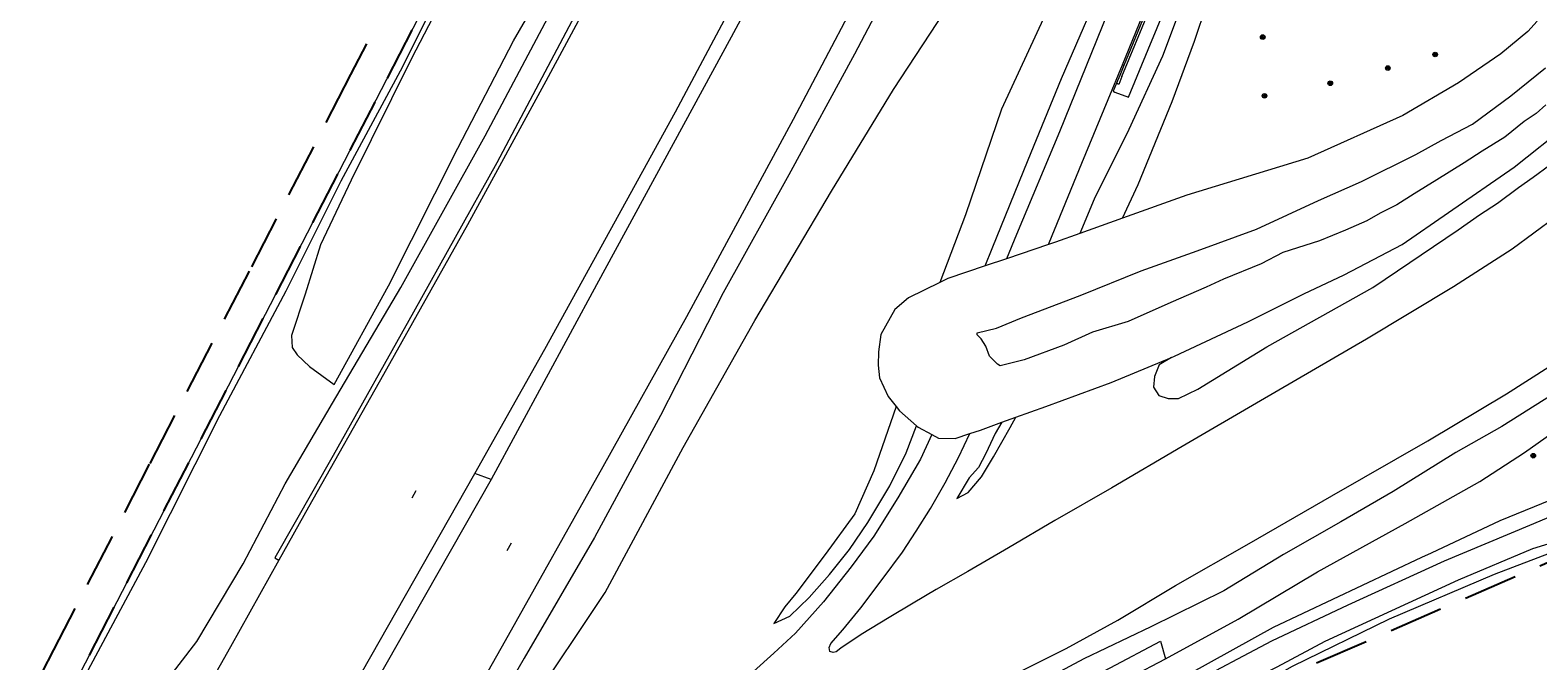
# Model space of a CAD drawing. Header units: metres. Extents: x 89872 to 94585, y 463299 to 469000.
# Tile 30 of 230: x 90907 to 91084, y 464456 to 464530. Entities that reach past the tile are written whole.
import ezdxf
from ezdxf.enums import TextEntityAlignment as Align

# ---------------------------------------------------------------- set-up
doc = ezdxf.new("R2010")
doc.units = ezdxf.units.M
doc.linetypes.add('HIDDEN', pattern=[9.525, 6.35, -3.175])
doc.layers.get('0').update_dxf_attribs({"linetype": 'CONTINUOUS'})
for name, color, linetype, lineweight in [('B-WE-GR-BEPLANTING_CULTUUR-G', 251, 'CONTINUOUS', 13), ('B-WE-GR-BOOM-S', 251, 'CONTINUOUS', 13), ('B-WE-OG-TOPOGRAFIE_STRAATNAAM-T18', 251, 'CONTINUOUS', 13), ('B-WE-OG-TOPOGRAFIE_WATER-GV', 251, 'CONTINUOUS', 13), ('B-WE-VH-VERHARDING-GV', 251, 'CONTINUOUS', 13), ('Percelen', 10, 'HIDDEN', 25)]:
    doc.layers.add(name, color=color, linetype=linetype, lineweight=lineweight)
doc.styles.get("Standard").update_dxf_attribs({"font": 'isocp.shx'})

# ---------------------------------------------------------------- blocks, each defined once
blk = doc.blocks.new('Q_BOOM')
for radius in [0.27, 0.18, 0.09]:
    blk.add_circle((0, 0), radius)

msp = doc.modelspace()

# ---------------------------------------------------------------- linework, layer by layer
at = {"layer": 'B-WE-GR-BEPLANTING_CULTUUR-G'}
for points in [[(90977.93, 464554.99), (90983.08, 464564.32), (90987.37, 464572.75), (90990.42, 464578.33), (90990.59, 464581.02), (90988.92, 464581.69), (90982.74, 464571.39), (90976.15, 464572.41), (90969.17, 464559.51), (90959.13, 464540.72), (90951.66, 464526.31), (90944.57, 464512.05), (90940.98, 464504.45), (90939.19, 464498.65), (90937.56, 464493.83), (90937.66, 464492.42), (90938.26, 464491.53), (90939.71, 464490.18), (90942.57, 464488.06), (90948.96, 464499.66), (90957.09, 464515.82), (90963.61, 464528.4), (90971.36, 464541.79), (90977.93, 464554.99)], [(91035.03, 464507.58), (91036.88, 464511.53), (91040.87, 464521.27), (91043.48, 464528.36), (91044.94, 464532.68), (91045.62, 464534.06), (91047.01, 464534.39), (91048.69, 464534.84), (91049.73, 464536.1), (91050.75, 464537.86), (91051.75, 464540.06), (91053.19, 464544.22), (91053.61, 464545.57)], [(91040.08, 464455.86), (91048.59, 464460.54), (91057.91, 464466.1), (91068.19, 464471.77), (91076.94, 464476.7), (91082.18, 464480.07), (91087, 464483.48), (91090.5, 464486.01), (91094.32, 464490.31), (91098.83, 464495.73), (91104.19, 464500.05), (91109.83, 464504.76), (91112.27, 464507.54), (91113.22, 464510.83)], [(90929.47, 464373.43), (90934.88, 464380.32), (90937.83, 464383.63), (90940.48, 464386.87), (90943.71, 464390.05), (90948.11, 464395.09), (90953.89, 464400.8), (90960.89, 464407.43), (90966.71, 464412.5), (90971.72, 464417.17), (90977.32, 464421.14), (90982.06, 464425.34), (90986.38, 464429.15), (90991.79, 464433.37), (90997.75, 464437.32), (91003.29, 464439.63), (91008.91, 464442.84), (91016.13, 464446.5), (91022.1, 464448.76), (91026.85, 464451.29), (91033.61, 464454.82), (91039.48, 464457.96), (91040.08, 464455.86)], [(91007.59, 464437.67), (91009.9, 464438.62), (91019.07, 464444.44), (91027.35, 464449.1), (91036.04, 464453.76), (91040.08, 464455.86)]]:
    msp.add_lwpolyline(points, dxfattribs=at)
at = {"layer": 'B-WE-OG-TOPOGRAFIE_STRAATNAAM-T18'}
for p, q in [((90951.72, 464474.76), (90952.21, 464475.63)), ((90962.89, 464468.6), (90963.38, 464469.47))]:
    msp.add_line(p, q, dxfattribs=at)
at = {"layer": 'B-WE-OG-TOPOGRAFIE_WATER-GV'}
for p, q in [((91035.03, 464507.58), (91030.02, 464505.78)), ((91026.35, 464504.48), (91021.45, 464502.83)), ((91021.45, 464502.83), (91018.93, 464501.98)), ((91020.9, 464483.63), (91022.55, 464484.23))]:
    msp.add_line(p, q, dxfattribs=at)
for points in [[(91040.8, 464491.25), (91041.14, 464491.4), (91049.76, 464495.42), (91056.31, 464498.69), (91061.04, 464500.95), (91067.84, 464504.48), (91073.27, 464508.25), (91080.97, 464513.56), (91087.26, 464518.57), (91091.75, 464522.19), (91094.98, 464525.46), (91098.33, 464529.51), (91100.03, 464531.31), (91101.69, 464533.03), (91104.11, 464536.5)], [(91083.66, 464530.71), (91082.57, 464529.49), (91079.42, 464526.89), (91074.43, 464523.48), (91067.93, 464519.62), (91056.78, 464514.64), (91042.6, 464510.29), (91035.03, 464507.58)], [(91084.69, 464520.89), (91083.55, 464519.86), (91082.14, 464518.93), (91079.87, 464517.08), (91077.21, 464515.46), (91075.11, 464514.08), (91071.89, 464512.08), (91069.24, 464510.45), (91067.22, 464509.15), (91065.26, 464508.18), (91063.71, 464507.26), (91061.19, 464506.17), (91058.14, 464504.93), (91053.86, 464503.55), (91051.3, 464502.21), (91046.87, 464500.44), (91044.85, 464499.49), (91040.7, 464497.67), (91035.71, 464495.44), (91031.52, 464494.21), (91028.16, 464492.7), (91023.49, 464490.98), (91021.33, 464490.41), (91020.68, 464490.24), (91020.38, 464490.44), (91019.46, 464491.41), (91019, 464492.56), (91018.46, 464493.44), (91018.01, 464493.89), (91017.98, 464494.13), (91020.28, 464494.67), (91023.19, 464495.9), (91030.09, 464498.51), (91037.25, 464501.41), (91043.8, 464503.75), (91050.77, 464506.29), (91058.02, 464509.64), (91063.09, 464511.9), (91069.43, 464515.05), (91072.4, 464516.69), (91076.11, 464518.63), (91080.59, 464521.93), (91084.65, 464525.22)], [(91030.02, 464505.78), (91027.18, 464504.76), (91026.35, 464504.48)], [(91018.93, 464501.98), (91014.57, 464500.51), (91013.6, 464500.04)], [(91013.6, 464500.04), (91009.93, 464498.25), (91008.35, 464496.88), (91006.71, 464493.94), (91006.43, 464491.91), (91006.4, 464490.33), (91006.54, 464488.86), (91007.56, 464486.66), (91008.49, 464485.48)], [(91022.55, 464484.23), (91026.04, 464485.49), (91033.72, 464488.3), (91040.8, 464491.25)], [(91008.49, 464485.48), (91008.89, 464484.98), (91010.89, 464483.23)], [(91010.89, 464483.23), (91011.09, 464483.06), (91012.68, 464482.19)], [(91017.12, 464482.3), (91018.38, 464482.72), (91020.9, 464483.63)], [(91012.68, 464482.19), (91013.46, 464481.78), (91015.42, 464481.73), (91017.12, 464482.3)], [(90924.5, 464309.09), (90929.01, 464316.69), (90936.09, 464328.1), (90944.83, 464341.82), (90957.89, 464362.3), (90959.76, 464365.2), (90964.8, 464373.62), (90970.98, 464383.72), (90977.37, 464393.88), (90982.86, 464402.1), (90989.68, 464411.21), (90995.2, 464417.82), (91000.56, 464423.12), (91007.94, 464428.87), (91014.74, 464434.47), (91023.21, 464440.41), (91033.27, 464447.23), (91042.67, 464452.74), (91052.57, 464458), (91061.49, 464462.2), (91072.81, 464467.37), (91082.83, 464471.56), (91093.41, 464476.01)], [(91085.22, 464474.48), (91079.31, 464472.07), (91071.26, 464468.26), (91070.09, 464467.78), (91052.7, 464459.55), (91042.88, 464454.1), (91031.26, 464447.27), (91028.56, 464445.49), (91020.69, 464440.32), (91018.96, 464439.19), (91017.45, 464438)], [(91088.81, 464469.61), (91088.25, 464470.09), (91087.95, 464470.12), (91087.45, 464470.09), (91086.83, 464469.93), (91083.12, 464468.77), (91074.39, 464465.1), (91058.78, 464457.92), (91053.15, 464454.88), (91046.57, 464451.65), (91040.18, 464448.1), (91036.91, 464446.02), (91031.33, 464442.89), (91015.67, 464432.06), (91008.66, 464426.37), (91003.97, 464421.84), (91001.6, 464418.16), (91000.42, 464415.73), (91000.12, 464413.79), (91000.05, 464412.87)], [(91002.56, 464417.71), (91003.76, 464419.36), (91004.28, 464420.3), (91004.84, 464421.12), (91005.64, 464422.05), (91006.46, 464422.75), (91016.18, 464430.13), (91025.51, 464437.02), (91040.04, 464446.53), (91054.98, 464455), (91066.35, 464460.57), (91078.66, 464465.81), (91085.93, 464468.58), (91086.78, 464468.73), (91087.42, 464468.73), (91088.08, 464468.54), (91088.6, 464468.15)]]:
    msp.add_lwpolyline(points, dxfattribs=at)
at = {"layer": 'B-WE-VH-VERHARDING-GV'}
for p, q in [((91035.03, 464525.58), (91035.2, 464525.5)), ((90904.45, 464438.05), (90928.95, 464485.49)), ((90960.98, 464476.93), (90959.1, 464477.63))]:
    msp.add_line(p, q, dxfattribs=at)
for points in [[(90883.13, 464381.45), (90891.24, 464396.56), (90900.42, 464413.74), (90908.53, 464427.8), (90916.73, 464442.39), (90922.34, 464452.52), (90926.46, 464457.91), (90931.92, 464467.01), (90936.83, 464476.39), (90942.37, 464485.89), (90950.41, 464499.46), (90960.28, 464517.25), (90967.34, 464530.5), (90976.57, 464548.18), (90984.1, 464562.41), (90989.25, 464571.65), (90991.64, 464576.2), (90993.17, 464577.78)], [(90928.95, 464485.49), (90971.06, 464567.12), (90971.1, 464567.19), (90974.47, 464574.02), (90974.8, 464575.1), (90975.16, 464577.04), (90975.17, 464577.14), (90977.61, 464576.03), (90980.57, 464574.68)], [(90995.32, 464576.99), (90989.05, 464565.69), (90986.39, 464560.65), (90979.18, 464547.11), (90970.12, 464530.04), (90961.65, 464514.09), (90951.9, 464496.55), (90942.47, 464479.74), (90935.64, 464467.73), (90936.11, 464467.47)], [(90995.32, 464576.99), (90995.57, 464576.91), (90994.42, 464574.58), (90988.87, 464564.21), (90982.29, 464552), (90974.94, 464537.71), (90967.42, 464523.67), (90958.22, 464506.8), (90948.36, 464489.23), (90939.57, 464473.66), (90936.11, 464467.47)], [(90959.1, 464477.63), (90967.3, 464492.22), (90982.62, 464520.06), (90998.97, 464550.8), (91011.1, 464574.01)], [(91012.83, 464573.32), (91008.4, 464564.79), (91001.31, 464551.49), (90989.16, 464528.84), (90973.35, 464499.76), (90960.98, 464476.93)], [(90973.32, 464569.58), (90970.49, 464564.11), (90965.32, 464554.83), (90957.95, 464540.09), (90950.32, 464524.84), (90943.35, 464511.94), (90936.92, 464499.02), (90929.15, 464484.38), (90920.46, 464467.12), (90911.93, 464451.21), (90904.03, 464435.61), (90892.86, 464414.35), (90882.74, 464394.8), (90876.87, 464383.42)], [(91037.43, 464553.42), (91036.17, 464551.87), (91033.59, 464548.09), (91029.79, 464539.87), (91025.98, 464531.46), (91020.84, 464520.36), (91016.61, 464507.97), (91013.6, 464500.04)], [(91018.93, 464501.98), (91019.76, 464504.02), (91023.97, 464514.43), (91027.9, 464523.98), (91033.57, 464537.08), (91037.34, 464546.15), (91039.19, 464550.6)], [(91040.7, 464549.95), (91038.77, 464545.16), (91033.9, 464533.21), (91027.65, 464517.71), (91022.61, 464505.65), (91021.45, 464502.83)], [(91035.03, 464525.58), (91038.17, 464533.29), (91041.58, 464541.3), (91043.05, 464544.81), (91043.78, 464546.52), (91044.37, 464547.78), (91044.74, 464548.53)], [(91044.72, 464548.28), (91044.29, 464547.37), (91043.48, 464545.52), (91041.76, 464541.41), (91037.94, 464532.15), (91035.2, 464525.5)], [(91034.33, 464523.41), (91033.95, 464522.48), (91034.15, 464522.39), (91035.74, 464521.77), (91038.04, 464527.39), (91041.01, 464534.59), (91043.32, 464540.19), (91046.02, 464545.83), (91046.45, 464546.74), (91046.86, 464547.81)], [(91034.98, 464524.21), (91038.21, 464532.04), (91042.04, 464541.29), (91043.76, 464545.41), (91044.45, 464547)], [(91052.47, 464545.95), (91051.35, 464543.18), (91049.79, 464539.32), (91049.02, 464537.29), (91048.59, 464536.7), (91047.99, 464536.45), (91046.52, 464536.7), (91045.35, 464536.47), (91044.11, 464535.88), (91043.26, 464535.1), (91042.6, 464533.81), (91041.7, 464531.79), (91039.73, 464526.6), (91035.79, 464518.01), (91031.72, 464509.83), (91030.02, 464505.78)], [(91010.22, 464539.43), (91003.62, 464526.84), (90995.92, 464512.67), (90988.21, 464498.84), (90980.85, 464484.42), (90973.1, 464470.1), (90964.86, 464455.94), (90957.91, 464443.86), (90951.47, 464433.42), (90945.92, 464423.9), (90942.14, 464418.29), (90940.81, 464415.2), (90940.62, 464413.7), (90943.44, 464417.11), (90947.86, 464423.24), (90952.81, 464431.43), (90959.34, 464440.94), (90965.5, 464450.35), (90974.35, 464463.66), (90983.51, 464480.66), (90991.92, 464495.59), (91000.91, 464510.75), (91008.17, 464522.67), (91018.52, 464538.44)], [(90953.18, 464441.22), (90962.67, 464458.01), (90974.15, 464478.43), (90983.95, 464496.06), (90996.45, 464519.22), (91006.98, 464539.19)], [(91008.73, 464447.44), (91014.01, 464450.26), (91021.72, 464453.73), (91028.42, 464457.08), (91034.51, 464460.4), (91041.26, 464464.48), (91049.88, 464469.41), (91059.58, 464475), (91070.87, 464481.44), (91080.09, 464486.99), (91085.06, 464490.15), (91090.04, 464493.76), (91095.87, 464498.25), (91100.24, 464501.63), (91104.39, 464505.14), (91108.01, 464508.06), (91110.44, 464510.28), (91112.52, 464512.72), (91115.5, 464516.04), (91117.98, 464519.41), (91120.83, 464523.34), (91123.34, 464527.21), (91125.34, 464530.58)], [(91040.8, 464491.25), (91039.36, 464490.38), (91038.79, 464489.02), (91038.69, 464487.74), (91039.29, 464486.79), (91040.39, 464486.42), (91041.59, 464486.44), (91043.89, 464487.53), (91051.95, 464492.49), (91064.4, 464499.43), (91074.41, 464506.2), (91076.93, 464507.97), (91079.04, 464509.35), (91081.5, 464511.18), (91083.2, 464512.38), (91088.95, 464516.61), (91097.07, 464523.89), (91101.6, 464528.77), (91102, 464529.37), (91102.3, 464529.69)], [(91026.35, 464504.48), (91026.44, 464504.69), (91030.27, 464514.04), (91033.37, 464521.52), (91035.03, 464525.58)], [(91035.2, 464525.5), (91034.71, 464524.32), (91034.33, 464523.41)], [(91034.98, 464524.21), (91034.61, 464523.28), (91034.53, 464523.31), (91034.33, 464523.41)], [(91085.83, 464507.71), (91080.73, 464503.96), (91073.88, 464499.51), (91063.67, 464493.4), (91051.23, 464486.14), (91042.04, 464480.79), (91033.8, 464475.94), (91027.12, 464472.1), (91021.68, 464468.91), (91016.89, 464466.13), (91013.18, 464464.01), (91010.48, 464462.39), (91007.66, 464460.73), (91004.4, 464458.71), (91002, 464457.11), (91001.46, 464456.7), (91001.12, 464456.61), (91000.73, 464456.75), (91000.65, 464457.21), (91000.84, 464457.67), (91002.24, 464459.26), (91004.34, 464461.84), (91006.87, 464465.19), (91009.22, 464468.39), (91010.86, 464470.86), (91012.51, 464473.53), (91014.25, 464476.52), (91015.82, 464479.51), (91017.12, 464482.3)], [(91085.57, 464486.94), (91079.54, 464483.15), (91074.13, 464480.08), (91066.8, 464475.5), (91060.64, 464471.95), (91053.92, 464468.1), (91046.93, 464463.87), (91038.35, 464459.64), (91030.51, 464455.86), (91024.87, 464452.85), (91016.59, 464449.14), (91009.3, 464445.36), (91003.24, 464441.91), (90996.11, 464438.53), (90986.69, 464432.87), (90977.38, 464425.93), (90969.67, 464419.88), (90965.18, 464415.45), (90958.57, 464408.97), (90951.28, 464401.9), (90944.96, 464395.21), (90939.93, 464388.89), (90935.77, 464383.81), (90927.87, 464373.49)], [(91008.49, 464485.48), (91005.88, 464477.94), (91003.63, 464472.9), (91000.16, 464468.13), (90996.73, 464463.54), (90995.42, 464461.98), (90994.15, 464460.01), (90996.01, 464460.86), (90998.28, 464463.07), (91000.69, 464465.78), (91003.04, 464468.69), (91005.19, 464471.89), (91007.75, 464476.19), (91009.66, 464480.04), (91010.89, 464483.23)], [(91020.9, 464483.63), (91020.12, 464482.3), (91019, 464479.97), (91018.16, 464478.31), (91017.07, 464477.12), (91015.62, 464474.69), (91016.96, 464475.38), (91018.49, 464477.24), (91019.9, 464479.56), (91021.86, 464483.03), (91022.55, 464484.23)], [(91012.68, 464482.19), (91011.34, 464479.32), (91008.7, 464474.77), (91005.87, 464470.28), (91003.23, 464466.67), (90999.97, 464462.57), (90996.68, 464458.88), (90994.15, 464456.53), (90991.78, 464454.37)], [(90901.41, 464376.59), (90905.33, 464383.33), (90922.41, 464413.27), (90942.83, 464448.98), (90959.1, 464477.63)], [(90960.98, 464476.93), (90943.84, 464446.76), (90930.53, 464423.55), (90916, 464398.17), (90903.4, 464376.1)], [(90936.11, 464467.47), (90930.42, 464457.28), (90919.69, 464438.2), (90908.56, 464418.49), (90897.12, 464398.29), (90887.06, 464380.46)]]:
    msp.add_lwpolyline(points, dxfattribs=at)
at = {"layer": 'Percelen'}
for points in [[(90844.22, 464312.84), (90845.62, 464316.99), (90850.29, 464330.2), (90852.31, 464335.3), (90854.48, 464339.82), (90857.15, 464345.21), (90860.82, 464352.57), (90861.81, 464354.55), (90861.46, 464354.74), (90971.04, 464567.05)], [(90955.1, 464544.96), (90944.51, 464524.44), (90932.61, 464501.36), (90920.9, 464478.7), (90909.68, 464456.92), (90898.87, 464436.04), (90898.52, 464436.21), (90887.63, 464415.13), (90878.19, 464396.89), (90869.22, 464379.57), (90868.53, 464379.96), (90859.57, 464362.22), (90850.55, 464344.35), (90848.81, 464340.75), (90847.17, 464337.13), (90845.62, 464333.4), (90844.23, 464329.72), (90842.86, 464325.92), (90841.53, 464322.16), (90840.25, 464318.36), (90838.96, 464314.63)], [(91089.82, 464469.29), (91054.25, 464453.8), (91022.12, 464434.48), (91003.38, 464418.85)]]:
    msp.add_lwpolyline(points, dxfattribs=at)

# ---------------------------------------------------------------- block references
at = {"layer": 'B-WE-GR-BOOM-S'}
for p, rotation in [((91051.49, 464528.84), 50.42275124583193), ((91071.71, 464526.79), 30.72844356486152), ((91066.16, 464525.2), 30.72844356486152), ((91059.41, 464523.42), 24.06683800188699), ((91051.7, 464521.94), 17.02436882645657), ((91083.22, 464479.71), 35.32011562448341)]:
    msp.add_blockref('Q_BOOM', p, dxfattribs=dict(at, rotation=rotation))

# ---------------------------------------------------------------- texts
at = {"layer": 'B-WE-OG-TOPOGRAFIE_STRAATNAAM-T18'}
for rotation, p in [(60.4612, (90951.72, 464474.76)), (60.6391, (90962.89, 464468.6))]:
    msp.add_text('Rijksweg A44', height=0.005, rotation=rotation, dxfattribs=at).set_placement(p, align=Align.MIDDLE)

doc.saveas('drawing.dxf')
